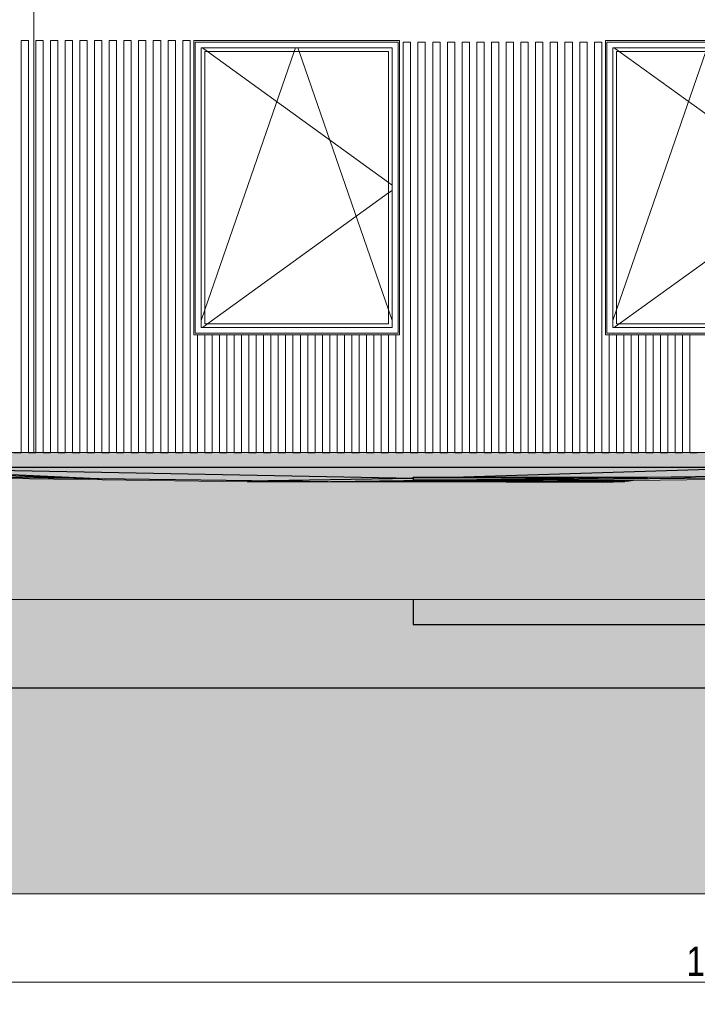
# Model space of a CAD drawing. Header units: millimetres. Extents: x -3848 to 115359, y -22918 to 12821.
# Tile 20 of 51: x 24316 to 28925, y -3751 to 2942. Entities that reach past the tile are written whole.
import ezdxf

# ---------------------------------------------------------------- set-up
doc = ezdxf.new("R2010")
doc.units = ezdxf.units.MM
doc.header["$MEASUREMENT"] = 0
for name, color, linetype in [('1244_Fassaadi varustus', 7, 'Continuous'), ('New_1131_Liiklusalade katted', 7, 'Continuous'), ('New_1132_Parkimisalade katted', 7, 'Continuous'), ('New_1133_Puhke- ja mängualade katted', 7, 'Continuous'), ('New_1241_Välisseinad', 7, 'Continuous'), ('New__2D mõõdud', 7, 'Continuous'), ('New_ARCHICAD Windows', 7, 'Continuous')]:
    doc.layers.add(name, color=color, linetype=linetype)
for name, color, linetype, lineweight in [('1244_Fassaadi varustus_Pen_No__101', 252, 'Continuous', 13), ('_2D maapind_Pen_No__101', 252, 'Continuous', 13), ('New_1131_Liiklusalade katted_Pen_No__53', 54, 'Continuous', 25), ('New_1132_Parkimisalade katted_Pen_No__53', 54, 'Continuous', 25), ('New_1133_Puhke- ja mängualade katted_Pen_No__53', 54, 'Continuous', 25), ('New_1241_Välisseinad_Pen_No__41', 7, 'Continuous', 25), ('New__2D mõõdud_Pen_No__101', 252, 'Continuous', 13), ('New_ARCHICAD Windows_Pen_No__101', 252, 'Continuous', 13)]:
    doc.layers.add(name, color=color, linetype=linetype, lineweight=lineweight)
for name, color, linetype, lineweight, true_color in [('_2D maapind_Pen_No__102', 7, 'Continuous', 13, 0xcccccc), ('New_1131_Liiklusalade katted_Pen_No__93', 7, 'Continuous', 13, 0xa2a233), ('New__2D Abi_Pen_No__62', 7, 'Continuous', 20, 0xaaaaaa)]:
    doc.layers.add(name, color=color, linetype=linetype, lineweight=lineweight, true_color=true_color)
doc.styles.add('GENERATED_STYLE_2', font='txt')
doc.dimstyles.new('GENERATED_STYLE__1', dxfattribs={"dimtxt": 200, "dimasz": 152, "dimexe": 0.18, "dimexo": 0.0625, "dimgap": 0.09, "dimtad": 1, "dimtih": 1, "dimtoh": 1, "dimdec": 0, "dimzin": 0, "dimdsep": 46, "dimtxsty": 'GENERATED_STYLE_2', "dimblk": 'ARROWHEAD_0', "dimblk1": 'ARROWHEAD_0', "dimblk2": 'ARROWHEAD_0', "dimcen": 0.09, "dimclrd": 252, "dimclre": 252, "dimclrt": 252, "dimadec": 1, "dimazin": 0, "dimtfac": 1, "dimtdec": 4, "dimtmove": 0, "dimatfit": 3, "dimfxl": 0, "dimtolj": 1, "dimtzin": 0, "dimarcsym": 0})

# ---------------------------------------------------------------- blocks, each defined once
blk = doc.blocks.new('Section Element_2_1')
at = {"layer": 'New_1241_Välisseinad_Pen_No__41', "color": 7, "linetype": 'Continuous', "lineweight": 25}
for p, q in [((24275.1, 0), (24325.1, 0)), ((24375.1, 0), (24425.1, 0)), ((24475.1, 0), (24525.1, 0)), ((24575.1, 0), (24625.1, 0)), ((24675.1, 0), (24725.1, 0)), ((24775.1, 0), (24825.1, 0)), ((24875.1, 0), (24925.1, 0)), ((24975.1, 0), (25025.1, 0)), ((25075.1, 0), (25125.1, 0)), ((25175.1, 0), (25225.1, 0)), ((25275.1, 0), (25325.1, 0)), ((25375.1, 0), (25425.1, 0)), ((25475.1, 0), (25525.1, 0)), ((25575.1, 0), (25625.1, 0)), ((25675.1, 0), (25725.1, 0)), ((25775.1, 0), (25825.1, 0)), ((25875.1, 0), (25925.1, 0)), ((25975.1, 0), (26025.1, 0)), ((26075.1, 0), (26125.1, 0)), ((26175.1, 0), (26225.1, 0)), ((26275.1, 0), (26325.1, 0)), ((26375.1, 0), (26425.1, 0)), ((26475.1, 0), (26525.1, 0)), ((26575.1, 0), (26625.1, 0)), ((26675.1, 0), (26725.1, 0)), ((26775.1, 0), (26825.1, 0)), ((26875.1, 0), (26925.1, 0)), ((26975.1, 0), (27025.1, 0)), ((27075.1, 0), (27125.1, 0)), ((27175.1, 0), (27225.1, 0)), ((27275.1, 0), (27325.1, 0)), ((27375.1, 0), (27425.1, 0)), ((27475.1, 0), (27525.1, 0)), ((27575.1, 0), (27625.1, 0)), ((27675.1, 0), (27725.1, 0)), ((27775.1, 0), (27825.1, 0)), ((27875.1, 0), (27925.1, 0)), ((27975.1, 0), (28025.1, 0)), ((28075.1, 0), (28125.1, 0)), ((28175.1, 0), (28225.1, 0)), ((28275.1, 0), (28325.1, 0)), ((28375.1, 0), (28425.1, 0)), ((28475.1, 0), (28525.1, 0)), ((28575.1, 0), (28625.1, 0)), ((28675.1, 0), (28725.1, 0)), ((28775.1, 0), (28825.1, 0)), ((28875.1, 0), (28925.1, 0))]:
    blk.add_line(p, q, dxfattribs=at)
blk = doc.blocks.new('Section Element_13_1')
at = {"layer": 'New_1241_Välisseinad_Pen_No__41', "color": 7, "linetype": 'Continuous', "lineweight": 25}
blk.add_line((15962.8, -1600), (37880, -1600), dxfattribs=at)
blk = doc.blocks.new('Section Element_14_1')
at = {"layer": 'New_ARCHICAD Windows_Pen_No__101', "color": 252, "linetype": 'Continuous', "lineweight": 13}
for p, q in [((25550.1, 2750), (25550.1, 850)), ((26850.1, 2750), (25550.1, 2750)), ((25559.7, 2750), (25594.3, 2725)), ((26182.8, 2725), (26191.4, 2750)), ((26217.4, 2725), (26208.7, 2750)), ((26850.1, 850), (26850.1, 2750)), ((25575.1, 2725), (25575.1, 875)), ((26825.1, 2725), (25575.1, 2725)), ((25575.1, 969.4), (26182.8, 2725)), ((25594.3, 2725), (26825.1, 1836.1)), ((26825.1, 969.4), (26217.4, 2725)), ((26825.1, 875), (26825.1, 2725)), ((26825.1, 1836.1), (26850.1, 1818.1)), ((25594.3, 875), (26825.1, 1763.9)), ((26825.1, 1763.9), (26850.1, 1781.9)), ((25550.1, 897.2), (25575.1, 969.4)), ((26850.1, 897.2), (26825.1, 969.4)), ((25559.7, 850), (25594.3, 875)), ((25575.1, 875), (26825.1, 875)), ((25550.1, 850), (26850.1, 850))]:
    blk.add_line(p, q, dxfattribs=at)
blk = doc.blocks.new('Section Element_35_1')
at = {"layer": 'New_ARCHICAD Windows_Pen_No__101', "color": 252, "linetype": 'Continuous', "lineweight": 13}
for p, q in [((28350.1, 2750), (28350.1, 850)), ((29650.1, 2750), (28350.1, 2750)), ((28359.7, 2750), (28394.3, 2725)), ((28982.8, 2725), (28991.4, 2750)), ((29017.4, 2725), (29008.7, 2750)), ((29650.1, 850), (29650.1, 2750)), ((28375.1, 2725), (28375.1, 875)), ((29625.1, 2725), (28375.1, 2725)), ((28375.1, 969.4), (28982.8, 2725)), ((28394.3, 2725), (29625.1, 1836.1)), ((29625.1, 969.4), (29017.4, 2725)), ((29625.1, 875), (29625.1, 2725)), ((29625.1, 1836.1), (29650.1, 1818.1)), ((28394.3, 875), (29625.1, 1763.9)), ((29625.1, 1763.9), (29650.1, 1781.9)), ((28350.1, 897.2), (28375.1, 969.4)), ((29650.1, 897.2), (29625.1, 969.4)), ((28359.7, 850), (28394.3, 875)), ((28375.1, 875), (29625.1, 875)), ((28350.1, 850), (29650.1, 850))]:
    blk.add_line(p, q, dxfattribs=at)
blk = doc.blocks.new('Section Element_36_1')
at = {"layer": 'New_1132_Parkimisalade katted_Pen_No__53', "color": 54, "linetype": 'Continuous', "lineweight": 25}
for p, q in [((23148.2, -100), (29454, -100)), ((23148.2, -100), (26992.3, -175.8)), ((27262.4, -167.5), (29454, -100)), ((23992.8, -138.3), (24893.1, -179.1)), ((23992.8, -146.5), (24784.2, -177.6)), ((25864.7, -192.5), (26992.3, -175.8)), ((26992.3, -175.8), (26992.4, -167.9)), ((26992.3, -175.8), (26992.3, -186)), ((26992.4, -167.9), (28881.5, -165.2)), ((26992.4, -167.9), (26992.4, -169.4))]:
    blk.add_line(p, q, dxfattribs=at)
blk = doc.blocks.new('Section Element_43_1')
at = {"layer": 'New_1133_Puhke- ja mängualade katted_Pen_No__53', "color": 54, "linetype": 'Continuous', "lineweight": 25}
for p, q in [((26992.4, -169.4), (26992.3, -186)), ((26992.3, -186), (27579.3, -183.7)), ((26992.3, -186), (26992.3, -192)), ((26992.4, -169.4), (28586.9, -169.4)), ((26992.3, -1000), (26992.3, -1169.4)), ((31192.3, -1000), (31192.3, -1169.4)), ((31192.4, -1000), (31192.4, -1169.4)), ((26992.3, -1169.4), (31192.3, -1169.4)), ((31192.3, -1169.4), (31192.4, -1169.4))]:
    blk.add_line(p, q, dxfattribs=at)
blk = doc.blocks.new('Section Element_47_1')
at = {"layer": 'New_1131_Liiklusalade katted_Pen_No__53', "color": 54, "linetype": 'Continuous', "lineweight": 25}
for p, q in [((26413, -200), (19143.4, -100)), ((33461.7, -100), (26433.3, -200)), ((32328, -144.1), (26433.3, -200)), ((28489.2, -191.7), (26433.3, -200)), ((28431, -200), (26966.4, -200))]:
    blk.add_line(p, q, dxfattribs=at)
at = {"layer": 'New_1131_Liiklusalade katted_Pen_No__93', "color": 55, "linetype": 'Continuous', "lineweight": 13, "true_color": 0xa2a233}
blk.add_line((42233.3, -1000), (-2242.6, -1000), dxfattribs=at)
at = {"layer": 'New_1131_Liiklusalade katted_Pen_No__93', "color": 55, "linetype": 'Continuous', "lineweight": 13, "true_color": 0xa2a233, "flags": 128}
blk.add_lwpolyline([(42233.3, -63.2), (38040.7, -100), (35424.8, -100), (32328, -144.1), (28489.2, -191.7), (28431, -200), (28280.1, -203.9), (26966.4, -200), (25864.4, -200), (19449.8, -111.8), (18304.1, -111.5), (17330, -100), (15895, -39.2), (11351.7, -31.1), (9394.6, -100), (7857.9, -111.1), (7050, -121.2), (1915.2, -100), (-376.7, -98.3), (-2242.6, -118)], dxfattribs=at)
blk = doc.blocks.new('Section Element_101_1')
at = {"layer": '1244_Fassaadi varustus_Pen_No__101', "color": 252, "linetype": 'Continuous', "lineweight": 13}
for p, q in [((26900.1, 2800), (25500.1, 2800)), ((25500.1, 2800), (25500.1, 800)), ((25510.1, 2790), (26890.1, 2790)), ((25510.1, 810), (25510.1, 2790)), ((26890.1, 2790), (26890.1, 810)), ((26900.1, 800), (26900.1, 2800)), ((26890.1, 810), (25510.1, 810)), ((25500.1, 800), (26900.1, 800))]:
    blk.add_line(p, q, dxfattribs=at)
blk = doc.blocks.new('Section Element_102_1')
at = {"layer": '1244_Fassaadi varustus_Pen_No__101', "color": 252, "linetype": 'Continuous', "lineweight": 13}
for p, q in [((29700.1, 2800), (28300.1, 2800)), ((28300.1, 2800), (28300.1, 800)), ((28310.1, 2790), (29690.1, 2790)), ((28310.1, 810), (28310.1, 2790)), ((29690.1, 2790), (29690.1, 810)), ((29700.1, 800), (29700.1, 2800)), ((29690.1, 810), (28310.1, 810)), ((28300.1, 800), (29700.1, 800))]:
    blk.add_line(p, q, dxfattribs=at)
blk = doc.blocks.new('Section Element_570_1')
at = {"layer": '1244_Fassaadi varustus_Pen_No__101', "color": 252, "linetype": 'Continuous', "lineweight": 13}
for p, q in [((24325.1, 2800), (24327.4, 2800)), ((24325.1, 0), (24325.1, 2800)), ((24327.4, 2800), (24333.1, 2800)), ((24333.1, 2800), (24367.1, 2800)), ((24367.1, 2800), (24372.7, 2800)), ((24372.7, 2800), (24375.1, 2800)), ((24375.1, 0), (24375.1, 2800)), ((24325.1, 0), (24327.4, 0)), ((24327.4, 0), (24333.1, 0)), ((24333.1, 0), (24367.1, 0)), ((24367.1, 0), (24372.7, 0)), ((24372.7, 0), (24375.1, 0))]:
    blk.add_line(p, q, dxfattribs=at)
blk = doc.blocks.new('Section Element_571_1')
at = {"layer": '1244_Fassaadi varustus_Pen_No__101', "color": 252, "linetype": 'Continuous', "lineweight": 13}
for p, q in [((24425.1, 2800), (24427.4, 2800)), ((24425.1, 0), (24425.1, 2800)), ((24427.4, 2800), (24433.1, 2800)), ((24433.1, 2800), (24467.1, 2800)), ((24467.1, 2800), (24472.7, 2800)), ((24472.7, 2800), (24475.1, 2800)), ((24475.1, 0), (24475.1, 2800)), ((24425.1, 0), (24427.4, 0)), ((24427.4, 0), (24433.1, 0)), ((24433.1, 0), (24467.1, 0)), ((24467.1, 0), (24472.7, 0)), ((24472.7, 0), (24475.1, 0))]:
    blk.add_line(p, q, dxfattribs=at)
blk = doc.blocks.new('Section Element_572_1')
at = {"layer": '1244_Fassaadi varustus_Pen_No__101', "color": 252, "linetype": 'Continuous', "lineweight": 13}
for p, q in [((24525.1, 2800), (24527.4, 2800)), ((24525.1, 0), (24525.1, 2800)), ((24527.4, 2800), (24533.1, 2800)), ((24533.1, 2800), (24567.1, 2800)), ((24567.1, 2800), (24572.7, 2800)), ((24572.7, 2800), (24575.1, 2800)), ((24575.1, 0), (24575.1, 2800)), ((24525.1, 0), (24527.4, 0)), ((24527.4, 0), (24533.1, 0)), ((24533.1, 0), (24567.1, 0)), ((24567.1, 0), (24572.7, 0)), ((24572.7, 0), (24575.1, 0))]:
    blk.add_line(p, q, dxfattribs=at)
blk = doc.blocks.new('Section Element_573_1')
at = {"layer": '1244_Fassaadi varustus_Pen_No__101', "color": 252, "linetype": 'Continuous', "lineweight": 13}
for p, q in [((24625.1, 2800), (24627.4, 2800)), ((24625.1, 0), (24625.1, 2800)), ((24627.4, 2800), (24633.1, 2800)), ((24633.1, 2800), (24667.1, 2800)), ((24667.1, 2800), (24672.7, 2800)), ((24672.7, 2800), (24675.1, 2800)), ((24675.1, 0), (24675.1, 2800)), ((24625.1, 0), (24627.4, 0)), ((24627.4, 0), (24633.1, 0)), ((24633.1, 0), (24667.1, 0)), ((24667.1, 0), (24672.7, 0)), ((24672.7, 0), (24675.1, 0))]:
    blk.add_line(p, q, dxfattribs=at)
blk = doc.blocks.new('Section Element_574_1')
at = {"layer": '1244_Fassaadi varustus_Pen_No__101', "color": 252, "linetype": 'Continuous', "lineweight": 13}
for p, q in [((24725.1, 2800), (24727.4, 2800)), ((24725.1, 0), (24725.1, 2800)), ((24727.4, 2800), (24733.1, 2800)), ((24733.1, 2800), (24767.1, 2800)), ((24767.1, 2800), (24772.7, 2800)), ((24772.7, 2800), (24775.1, 2800)), ((24775.1, 0), (24775.1, 2800)), ((24725.1, 0), (24727.4, 0)), ((24727.4, 0), (24733.1, 0)), ((24733.1, 0), (24767.1, 0)), ((24767.1, 0), (24772.7, 0)), ((24772.7, 0), (24775.1, 0))]:
    blk.add_line(p, q, dxfattribs=at)
blk = doc.blocks.new('Section Element_575_1')
at = {"layer": '1244_Fassaadi varustus_Pen_No__101', "color": 252, "linetype": 'Continuous', "lineweight": 13}
for p, q in [((24825.1, 2800), (24827.4, 2800)), ((24825.1, 0), (24825.1, 2800)), ((24827.4, 2800), (24833.1, 2800)), ((24833.1, 2800), (24867.1, 2800)), ((24867.1, 2800), (24872.7, 2800)), ((24872.7, 2800), (24875.1, 2800)), ((24875.1, 0), (24875.1, 2800)), ((24825.1, 0), (24827.4, 0)), ((24827.4, 0), (24833.1, 0)), ((24833.1, 0), (24867.1, 0)), ((24867.1, 0), (24872.7, 0)), ((24872.7, 0), (24875.1, 0))]:
    blk.add_line(p, q, dxfattribs=at)
blk = doc.blocks.new('Section Element_576_1')
at = {"layer": '1244_Fassaadi varustus_Pen_No__101', "color": 252, "linetype": 'Continuous', "lineweight": 13}
for p, q in [((24925.1, 2800), (24927.4, 2800)), ((24925.1, 0), (24925.1, 2800)), ((24927.4, 2800), (24933.1, 2800)), ((24933.1, 2800), (24967.1, 2800)), ((24967.1, 2800), (24972.7, 2800)), ((24972.7, 2800), (24975.1, 2800)), ((24975.1, 0), (24975.1, 2800)), ((24925.1, 0), (24927.4, 0)), ((24927.4, 0), (24933.1, 0)), ((24933.1, 0), (24967.1, 0)), ((24967.1, 0), (24972.7, 0)), ((24972.7, 0), (24975.1, 0))]:
    blk.add_line(p, q, dxfattribs=at)
blk = doc.blocks.new('Section Element_577_1')
at = {"layer": '1244_Fassaadi varustus_Pen_No__101', "color": 252, "linetype": 'Continuous', "lineweight": 13}
for p, q in [((25025.1, 2800), (25027.4, 2800)), ((25025.1, 0), (25025.1, 2800)), ((25027.4, 2800), (25033.1, 2800)), ((25033.1, 2800), (25067.1, 2800)), ((25067.1, 2800), (25072.7, 2800)), ((25072.7, 2800), (25075.1, 2800)), ((25075.1, 0), (25075.1, 2800)), ((25025.1, 0), (25027.4, 0)), ((25027.4, 0), (25033.1, 0)), ((25033.1, 0), (25067.1, 0)), ((25067.1, 0), (25072.7, 0)), ((25072.7, 0), (25075.1, 0))]:
    blk.add_line(p, q, dxfattribs=at)
blk = doc.blocks.new('Section Element_578_1')
at = {"layer": '1244_Fassaadi varustus_Pen_No__101', "color": 252, "linetype": 'Continuous', "lineweight": 13}
for p, q in [((25125.1, 2800), (25127.4, 2800)), ((25125.1, 0), (25125.1, 2800)), ((25127.4, 2800), (25133.1, 2800)), ((25133.1, 2800), (25167.1, 2800)), ((25167.1, 2800), (25172.7, 2800)), ((25172.7, 2800), (25175.1, 2800)), ((25175.1, 0), (25175.1, 2800)), ((25125.1, 0), (25127.4, 0)), ((25127.4, 0), (25133.1, 0)), ((25133.1, 0), (25167.1, 0)), ((25167.1, 0), (25172.7, 0)), ((25172.7, 0), (25175.1, 0))]:
    blk.add_line(p, q, dxfattribs=at)
blk = doc.blocks.new('Section Element_579_1')
at = {"layer": '1244_Fassaadi varustus_Pen_No__101', "color": 252, "linetype": 'Continuous', "lineweight": 13}
for p, q in [((25225.1, 2800), (25227.4, 2800)), ((25225.1, 0), (25225.1, 2800)), ((25227.4, 2800), (25233.1, 2800)), ((25233.1, 2800), (25267.1, 2800)), ((25267.1, 2800), (25272.7, 2800)), ((25272.7, 2800), (25275.1, 2800)), ((25275.1, 0), (25275.1, 2800)), ((25225.1, 0), (25227.4, 0)), ((25227.4, 0), (25233.1, 0)), ((25233.1, 0), (25267.1, 0)), ((25267.1, 0), (25272.7, 0)), ((25272.7, 0), (25275.1, 0))]:
    blk.add_line(p, q, dxfattribs=at)
blk = doc.blocks.new('Section Element_580_1')
at = {"layer": '1244_Fassaadi varustus_Pen_No__101', "color": 252, "linetype": 'Continuous', "lineweight": 13}
for p, q in [((25325.1, 2800), (25327.4, 2800)), ((25325.1, 0), (25325.1, 2800)), ((25327.4, 2800), (25333.1, 2800)), ((25333.1, 2800), (25367.1, 2800)), ((25367.1, 2800), (25372.7, 2800)), ((25372.7, 2800), (25375.1, 2800)), ((25375.1, 0), (25375.1, 2800)), ((25325.1, 0), (25327.4, 0)), ((25327.4, 0), (25333.1, 0)), ((25333.1, 0), (25367.1, 0)), ((25367.1, 0), (25372.7, 0)), ((25372.7, 0), (25375.1, 0))]:
    blk.add_line(p, q, dxfattribs=at)
blk = doc.blocks.new('Section Element_581_1')
at = {"layer": '1244_Fassaadi varustus_Pen_No__101', "color": 252, "linetype": 'Continuous', "lineweight": 13}
for p, q in [((25425.1, 2800), (25427.4, 2800)), ((25425.1, 0), (25425.1, 2800)), ((25427.4, 2800), (25433.1, 2800)), ((25433.1, 2800), (25467.1, 2800)), ((25467.1, 2800), (25472.7, 2800)), ((25472.7, 2800), (25475.1, 2800)), ((25475.1, 0), (25475.1, 2800)), ((25425.1, 0), (25427.4, 0)), ((25427.4, 0), (25433.1, 0)), ((25433.1, 0), (25467.1, 0)), ((25467.1, 0), (25472.7, 0)), ((25472.7, 0), (25475.1, 0))]:
    blk.add_line(p, q, dxfattribs=at)
blk = doc.blocks.new('Section Element_582_1')
at = {"layer": '1244_Fassaadi varustus_Pen_No__101', "color": 252, "linetype": 'Continuous', "lineweight": 13}
for p, q in [((26925.1, 2790), (26927.4, 2790)), ((26925.1, 0), (26925.1, 2790)), ((26927.4, 2790), (26933.1, 2790)), ((26933.1, 2790), (26967.1, 2790)), ((26967.1, 2790), (26972.7, 2790)), ((26972.7, 2790), (26975.1, 2790)), ((26975.1, 0), (26975.1, 2790)), ((26925.1, 0), (26927.4, 0)), ((26927.4, 0), (26933.1, 0)), ((26933.1, 0), (26967.1, 0)), ((26967.1, 0), (26972.7, 0)), ((26972.7, 0), (26975.1, 0))]:
    blk.add_line(p, q, dxfattribs=at)
blk = doc.blocks.new('Section Element_583_1')
at = {"layer": '1244_Fassaadi varustus_Pen_No__101', "color": 252, "linetype": 'Continuous', "lineweight": 13}
for p, q in [((27025.1, 2790), (27027.4, 2790)), ((27025.1, 0), (27025.1, 2790)), ((27027.4, 2790), (27033.1, 2790)), ((27033.1, 2790), (27067.1, 2790)), ((27067.1, 2790), (27072.7, 2790)), ((27072.7, 2790), (27075.1, 2790)), ((27075.1, 0), (27075.1, 2790)), ((27025.1, 0), (27027.4, 0)), ((27027.4, 0), (27033.1, 0)), ((27033.1, 0), (27067.1, 0)), ((27067.1, 0), (27072.7, 0)), ((27072.7, 0), (27075.1, 0))]:
    blk.add_line(p, q, dxfattribs=at)
blk = doc.blocks.new('Section Element_584_1')
at = {"layer": '1244_Fassaadi varustus_Pen_No__101', "color": 252, "linetype": 'Continuous', "lineweight": 13}
for p, q in [((27125.1, 2790), (27127.4, 2790)), ((27125.1, 0), (27125.1, 2790)), ((27127.4, 2790), (27133.1, 2790)), ((27133.1, 2790), (27167.1, 2790)), ((27167.1, 2790), (27172.7, 2790)), ((27172.7, 2790), (27175.1, 2790)), ((27175.1, 0), (27175.1, 2790)), ((27125.1, 0), (27127.4, 0)), ((27127.4, 0), (27133.1, 0)), ((27133.1, 0), (27167.1, 0)), ((27167.1, 0), (27172.7, 0)), ((27172.7, 0), (27175.1, 0))]:
    blk.add_line(p, q, dxfattribs=at)
blk = doc.blocks.new('Section Element_585_1')
at = {"layer": '1244_Fassaadi varustus_Pen_No__101', "color": 252, "linetype": 'Continuous', "lineweight": 13}
for p, q in [((27225.1, 2790), (27227.4, 2790)), ((27225.1, 0), (27225.1, 2790)), ((27227.4, 2790), (27233.1, 2790)), ((27233.1, 2790), (27267.1, 2790)), ((27267.1, 2790), (27272.7, 2790)), ((27272.7, 2790), (27275.1, 2790)), ((27275.1, 0), (27275.1, 2790)), ((27225.1, 0), (27227.4, 0)), ((27227.4, 0), (27233.1, 0)), ((27233.1, 0), (27267.1, 0)), ((27267.1, 0), (27272.7, 0)), ((27272.7, 0), (27275.1, 0))]:
    blk.add_line(p, q, dxfattribs=at)
blk = doc.blocks.new('Section Element_586_1')
at = {"layer": '1244_Fassaadi varustus_Pen_No__101', "color": 252, "linetype": 'Continuous', "lineweight": 13}
for p, q in [((27325.1, 2790), (27327.4, 2790)), ((27325.1, 0), (27325.1, 2790)), ((27327.4, 2790), (27333.1, 2790)), ((27333.1, 2790), (27367.1, 2790)), ((27367.1, 2790), (27372.7, 2790)), ((27372.7, 2790), (27375.1, 2790)), ((27375.1, 0), (27375.1, 2790)), ((27325.1, 0), (27327.4, 0)), ((27327.4, 0), (27333.1, 0)), ((27333.1, 0), (27367.1, 0)), ((27367.1, 0), (27372.7, 0)), ((27372.7, 0), (27375.1, 0))]:
    blk.add_line(p, q, dxfattribs=at)
blk = doc.blocks.new('Section Element_587_1')
at = {"layer": '1244_Fassaadi varustus_Pen_No__101', "color": 252, "linetype": 'Continuous', "lineweight": 13}
for p, q in [((27425.1, 2790), (27427.4, 2790)), ((27425.1, 0), (27425.1, 2790)), ((27427.4, 2790), (27433.1, 2790)), ((27433.1, 2790), (27467.1, 2790)), ((27467.1, 2790), (27472.7, 2790)), ((27472.7, 2790), (27475.1, 2790)), ((27475.1, 0), (27475.1, 2790)), ((27425.1, 0), (27427.4, 0)), ((27427.4, 0), (27433.1, 0)), ((27433.1, 0), (27467.1, 0)), ((27467.1, 0), (27472.7, 0)), ((27472.7, 0), (27475.1, 0))]:
    blk.add_line(p, q, dxfattribs=at)
blk = doc.blocks.new('Section Element_588_1')
at = {"layer": '1244_Fassaadi varustus_Pen_No__101', "color": 252, "linetype": 'Continuous', "lineweight": 13}
for p, q in [((27525.1, 2790), (27527.4, 2790)), ((27525.1, 0), (27525.1, 2790)), ((27527.4, 2790), (27533.1, 2790)), ((27533.1, 2790), (27567.1, 2790)), ((27567.1, 2790), (27572.7, 2790)), ((27572.7, 2790), (27575.1, 2790)), ((27575.1, 0), (27575.1, 2790)), ((27525.1, 0), (27527.4, 0)), ((27527.4, 0), (27533.1, 0)), ((27533.1, 0), (27567.1, 0)), ((27567.1, 0), (27572.7, 0)), ((27572.7, 0), (27575.1, 0))]:
    blk.add_line(p, q, dxfattribs=at)
blk = doc.blocks.new('Section Element_589_1')
at = {"layer": '1244_Fassaadi varustus_Pen_No__101', "color": 252, "linetype": 'Continuous', "lineweight": 13}
for p, q in [((27625.1, 2790), (27627.4, 2790)), ((27625.1, 0), (27625.1, 2790)), ((27627.4, 2790), (27633.1, 2790)), ((27633.1, 2790), (27667.1, 2790)), ((27667.1, 2790), (27672.7, 2790)), ((27672.7, 2790), (27675.1, 2790)), ((27675.1, 0), (27675.1, 2790)), ((27625.1, 0), (27627.4, 0)), ((27627.4, 0), (27633.1, 0)), ((27633.1, 0), (27667.1, 0)), ((27667.1, 0), (27672.7, 0)), ((27672.7, 0), (27675.1, 0))]:
    blk.add_line(p, q, dxfattribs=at)
blk = doc.blocks.new('Section Element_590_1')
at = {"layer": '1244_Fassaadi varustus_Pen_No__101', "color": 252, "linetype": 'Continuous', "lineweight": 13}
for p, q in [((27725.1, 2790), (27727.4, 2790)), ((27725.1, 0), (27725.1, 2790)), ((27727.4, 2790), (27733.1, 2790)), ((27733.1, 2790), (27767.1, 2790)), ((27767.1, 2790), (27772.7, 2790)), ((27772.7, 2790), (27775.1, 2790)), ((27775.1, 0), (27775.1, 2790)), ((27725.1, 0), (27727.4, 0)), ((27727.4, 0), (27733.1, 0)), ((27733.1, 0), (27767.1, 0)), ((27767.1, 0), (27772.7, 0)), ((27772.7, 0), (27775.1, 0))]:
    blk.add_line(p, q, dxfattribs=at)
blk = doc.blocks.new('Section Element_591_1')
at = {"layer": '1244_Fassaadi varustus_Pen_No__101', "color": 252, "linetype": 'Continuous', "lineweight": 13}
for p, q in [((27825.1, 2790), (27827.4, 2790)), ((27825.1, 0), (27825.1, 2790)), ((27827.4, 2790), (27833.1, 2790)), ((27833.1, 2790), (27867.1, 2790)), ((27867.1, 2790), (27872.7, 2790)), ((27872.7, 2790), (27875.1, 2790)), ((27875.1, 0), (27875.1, 2790)), ((27825.1, 0), (27827.4, 0)), ((27827.4, 0), (27833.1, 0)), ((27833.1, 0), (27867.1, 0)), ((27867.1, 0), (27872.7, 0)), ((27872.7, 0), (27875.1, 0))]:
    blk.add_line(p, q, dxfattribs=at)
blk = doc.blocks.new('Section Element_592_1')
at = {"layer": '1244_Fassaadi varustus_Pen_No__101', "color": 252, "linetype": 'Continuous', "lineweight": 13}
for p, q in [((27925.1, 2790), (27927.4, 2790)), ((27925.1, 0), (27925.1, 2790)), ((27927.4, 2790), (27933.1, 2790)), ((27933.1, 2790), (27967.1, 2790)), ((27967.1, 2790), (27972.7, 2790)), ((27972.7, 2790), (27975.1, 2790)), ((27975.1, 0), (27975.1, 2790)), ((27925.1, 0), (27927.4, 0)), ((27927.4, 0), (27933.1, 0)), ((27933.1, 0), (27967.1, 0)), ((27967.1, 0), (27972.7, 0)), ((27972.7, 0), (27975.1, 0))]:
    blk.add_line(p, q, dxfattribs=at)
blk = doc.blocks.new('Section Element_593_1')
at = {"layer": '1244_Fassaadi varustus_Pen_No__101', "color": 252, "linetype": 'Continuous', "lineweight": 13}
for p, q in [((28025.1, 2790), (28027.4, 2790)), ((28025.1, 0), (28025.1, 2790)), ((28027.4, 2790), (28033.1, 2790)), ((28033.1, 2790), (28067.1, 2790)), ((28067.1, 2790), (28072.7, 2790)), ((28072.7, 2790), (28075.1, 2790)), ((28075.1, 0), (28075.1, 2790)), ((28025.1, 0), (28027.4, 0)), ((28027.4, 0), (28033.1, 0)), ((28033.1, 0), (28067.1, 0)), ((28067.1, 0), (28072.7, 0)), ((28072.7, 0), (28075.1, 0))]:
    blk.add_line(p, q, dxfattribs=at)
blk = doc.blocks.new('Section Element_594_1')
at = {"layer": '1244_Fassaadi varustus_Pen_No__101', "color": 252, "linetype": 'Continuous', "lineweight": 13}
for p, q in [((28125.1, 2790), (28127.4, 2790)), ((28125.1, 0), (28125.1, 2790)), ((28127.4, 2790), (28133.1, 2790)), ((28133.1, 2790), (28167.1, 2790)), ((28167.1, 2790), (28172.7, 2790)), ((28172.7, 2790), (28175.1, 2790)), ((28175.1, 0), (28175.1, 2790)), ((28125.1, 0), (28127.4, 0)), ((28127.4, 0), (28133.1, 0)), ((28133.1, 0), (28167.1, 0)), ((28167.1, 0), (28172.7, 0)), ((28172.7, 0), (28175.1, 0))]:
    blk.add_line(p, q, dxfattribs=at)
blk = doc.blocks.new('Section Element_595_1')
at = {"layer": '1244_Fassaadi varustus_Pen_No__101', "color": 252, "linetype": 'Continuous', "lineweight": 13}
for p, q in [((28225.1, 2790), (28227.4, 2790)), ((28225.1, 0), (28225.1, 2790)), ((28227.4, 2790), (28233.1, 2790)), ((28233.1, 2790), (28267.1, 2790)), ((28267.1, 2790), (28272.7, 2790)), ((28272.7, 2790), (28275.1, 2790)), ((28275.1, 0), (28275.1, 2790)), ((28225.1, 0), (28227.4, 0)), ((28227.4, 0), (28233.1, 0)), ((28233.1, 0), (28267.1, 0)), ((28267.1, 0), (28272.7, 0)), ((28272.7, 0), (28275.1, 0))]:
    blk.add_line(p, q, dxfattribs=at)
blk = doc.blocks.new('Section Element_681_1')
at = {"layer": '1244_Fassaadi varustus_Pen_No__101', "color": 252, "linetype": 'Continuous', "lineweight": 13}
for p, q in [((25525.1, 0), (25525.1, 800)), ((25575.1, 0), (25575.1, 800)), ((25525.1, 0), (25527.4, 0)), ((25527.4, 0), (25533.1, 0)), ((25533.1, 0), (25567.1, 0)), ((25567.1, 0), (25572.7, 0)), ((25572.7, 0), (25575.1, 0))]:
    blk.add_line(p, q, dxfattribs=at)
blk = doc.blocks.new('Section Element_682_1')
at = {"layer": '1244_Fassaadi varustus_Pen_No__101', "color": 252, "linetype": 'Continuous', "lineweight": 13}
for p, q in [((25625.1, 0), (25625.1, 800)), ((25675.1, 0), (25675.1, 800)), ((25625.1, 0), (25627.4, 0)), ((25627.4, 0), (25633.1, 0)), ((25633.1, 0), (25667.1, 0)), ((25667.1, 0), (25672.7, 0)), ((25672.7, 0), (25675.1, 0))]:
    blk.add_line(p, q, dxfattribs=at)
blk = doc.blocks.new('Section Element_683_1')
at = {"layer": '1244_Fassaadi varustus_Pen_No__101', "color": 252, "linetype": 'Continuous', "lineweight": 13}
for p, q in [((25725.1, 0), (25725.1, 800)), ((25775.1, 0), (25775.1, 800)), ((25725.1, 0), (25727.4, 0)), ((25727.4, 0), (25733.1, 0)), ((25733.1, 0), (25767.1, 0)), ((25767.1, 0), (25772.7, 0)), ((25772.7, 0), (25775.1, 0))]:
    blk.add_line(p, q, dxfattribs=at)
blk = doc.blocks.new('Section Element_684_1')
at = {"layer": '1244_Fassaadi varustus_Pen_No__101', "color": 252, "linetype": 'Continuous', "lineweight": 13}
for p, q in [((25825.1, 0), (25825.1, 800)), ((25875.1, 0), (25875.1, 800)), ((25825.1, 0), (25827.4, 0)), ((25827.4, 0), (25833.1, 0)), ((25833.1, 0), (25867.1, 0)), ((25867.1, 0), (25872.7, 0)), ((25872.7, 0), (25875.1, 0))]:
    blk.add_line(p, q, dxfattribs=at)
blk = doc.blocks.new('Section Element_685_1')
at = {"layer": '1244_Fassaadi varustus_Pen_No__101', "color": 252, "linetype": 'Continuous', "lineweight": 13}
for p, q in [((25925.1, 0), (25925.1, 800)), ((25975.1, 0), (25975.1, 800)), ((25925.1, 0), (25927.4, 0)), ((25927.4, 0), (25933.1, 0)), ((25933.1, 0), (25967.1, 0)), ((25967.1, 0), (25972.7, 0)), ((25972.7, 0), (25975.1, 0))]:
    blk.add_line(p, q, dxfattribs=at)
blk = doc.blocks.new('Section Element_686_1')
at = {"layer": '1244_Fassaadi varustus_Pen_No__101', "color": 252, "linetype": 'Continuous', "lineweight": 13}
for p, q in [((26025.1, 0), (26025.1, 800)), ((26075.1, 0), (26075.1, 800)), ((26025.1, 0), (26027.4, 0)), ((26027.4, 0), (26033.1, 0)), ((26033.1, 0), (26067.1, 0)), ((26067.1, 0), (26072.7, 0)), ((26072.7, 0), (26075.1, 0))]:
    blk.add_line(p, q, dxfattribs=at)
blk = doc.blocks.new('Section Element_687_1')
at = {"layer": '1244_Fassaadi varustus_Pen_No__101', "color": 252, "linetype": 'Continuous', "lineweight": 13}
for p, q in [((26125.1, 0), (26125.1, 800)), ((26175.1, 0), (26175.1, 800)), ((26125.1, 0), (26127.4, 0)), ((26127.4, 0), (26133.1, 0)), ((26133.1, 0), (26167.1, 0)), ((26167.1, 0), (26172.7, 0)), ((26172.7, 0), (26175.1, 0))]:
    blk.add_line(p, q, dxfattribs=at)
blk = doc.blocks.new('Section Element_688_1')
at = {"layer": '1244_Fassaadi varustus_Pen_No__101', "color": 252, "linetype": 'Continuous', "lineweight": 13}
for p, q in [((26225.1, 0), (26225.1, 800)), ((26275.1, 0), (26275.1, 800)), ((26225.1, 0), (26227.4, 0)), ((26227.4, 0), (26233.1, 0)), ((26233.1, 0), (26267.1, 0)), ((26267.1, 0), (26272.7, 0)), ((26272.7, 0), (26275.1, 0))]:
    blk.add_line(p, q, dxfattribs=at)
blk = doc.blocks.new('Section Element_689_1')
at = {"layer": '1244_Fassaadi varustus_Pen_No__101', "color": 252, "linetype": 'Continuous', "lineweight": 13}
for p, q in [((26325.1, 0), (26325.1, 800)), ((26375.1, 0), (26375.1, 800)), ((26325.1, 0), (26327.4, 0)), ((26327.4, 0), (26333.1, 0)), ((26333.1, 0), (26367.1, 0)), ((26367.1, 0), (26372.7, 0)), ((26372.7, 0), (26375.1, 0))]:
    blk.add_line(p, q, dxfattribs=at)
blk = doc.blocks.new('Section Element_690_1')
at = {"layer": '1244_Fassaadi varustus_Pen_No__101', "color": 252, "linetype": 'Continuous', "lineweight": 13}
for p, q in [((26425.1, 0), (26425.1, 800)), ((26475.1, 0), (26475.1, 800)), ((26425.1, 0), (26427.4, 0)), ((26427.4, 0), (26433.1, 0)), ((26433.1, 0), (26467.1, 0)), ((26467.1, 0), (26472.7, 0)), ((26472.7, 0), (26475.1, 0))]:
    blk.add_line(p, q, dxfattribs=at)
blk = doc.blocks.new('Section Element_691_1')
at = {"layer": '1244_Fassaadi varustus_Pen_No__101', "color": 252, "linetype": 'Continuous', "lineweight": 13}
for p, q in [((26525.1, 0), (26525.1, 800)), ((26575.1, 0), (26575.1, 800)), ((26525.1, 0), (26527.4, 0)), ((26527.4, 0), (26533.1, 0)), ((26533.1, 0), (26567.1, 0)), ((26567.1, 0), (26572.7, 0)), ((26572.7, 0), (26575.1, 0))]:
    blk.add_line(p, q, dxfattribs=at)
blk = doc.blocks.new('Section Element_692_1')
at = {"layer": '1244_Fassaadi varustus_Pen_No__101', "color": 252, "linetype": 'Continuous', "lineweight": 13}
for p, q in [((26625.1, 0), (26625.1, 800)), ((26675.1, 0), (26675.1, 800)), ((26625.1, 0), (26627.4, 0)), ((26627.4, 0), (26633.1, 0)), ((26633.1, 0), (26667.1, 0)), ((26667.1, 0), (26672.7, 0)), ((26672.7, 0), (26675.1, 0))]:
    blk.add_line(p, q, dxfattribs=at)
blk = doc.blocks.new('Section Element_693_1')
at = {"layer": '1244_Fassaadi varustus_Pen_No__101', "color": 252, "linetype": 'Continuous', "lineweight": 13}
for p, q in [((26725.1, 0), (26725.1, 800)), ((26775.1, 0), (26775.1, 800)), ((26725.1, 0), (26727.4, 0)), ((26727.4, 0), (26733.1, 0)), ((26733.1, 0), (26767.1, 0)), ((26767.1, 0), (26772.7, 0)), ((26772.7, 0), (26775.1, 0))]:
    blk.add_line(p, q, dxfattribs=at)
blk = doc.blocks.new('Section Element_694_1')
at = {"layer": '1244_Fassaadi varustus_Pen_No__101', "color": 252, "linetype": 'Continuous', "lineweight": 13}
for p, q in [((26825.1, 0), (26825.1, 800)), ((26875.1, 0), (26875.1, 800)), ((26825.1, 0), (26827.4, 0)), ((26827.4, 0), (26833.1, 0)), ((26833.1, 0), (26867.1, 0)), ((26867.1, 0), (26872.7, 0)), ((26872.7, 0), (26875.1, 0))]:
    blk.add_line(p, q, dxfattribs=at)
blk = doc.blocks.new('Section Element_695_1')
at = {"layer": '1244_Fassaadi varustus_Pen_No__101', "color": 252, "linetype": 'Continuous', "lineweight": 13}
for p, q in [((28325.1, 0), (28325.1, 800)), ((28375.1, 0), (28375.1, 800)), ((28325.1, 0), (28327.4, 0)), ((28327.4, 0), (28333.1, 0)), ((28333.1, 0), (28367.1, 0)), ((28367.1, 0), (28372.7, 0)), ((28372.7, 0), (28375.1, 0))]:
    blk.add_line(p, q, dxfattribs=at)
blk = doc.blocks.new('Section Element_696_1')
at = {"layer": '1244_Fassaadi varustus_Pen_No__101', "color": 252, "linetype": 'Continuous', "lineweight": 13}
for p, q in [((28425.1, 0), (28425.1, 800)), ((28475.1, 0), (28475.1, 800)), ((28425.1, 0), (28427.4, 0)), ((28427.4, 0), (28433.1, 0)), ((28433.1, 0), (28467.1, 0)), ((28467.1, 0), (28472.7, 0)), ((28472.7, 0), (28475.1, 0))]:
    blk.add_line(p, q, dxfattribs=at)
blk = doc.blocks.new('Section Element_697_1')
at = {"layer": '1244_Fassaadi varustus_Pen_No__101', "color": 252, "linetype": 'Continuous', "lineweight": 13}
for p, q in [((28525.1, 0), (28525.1, 800)), ((28575.1, 0), (28575.1, 800)), ((28525.1, 0), (28527.4, 0)), ((28527.4, 0), (28533.1, 0)), ((28533.1, 0), (28567.1, 0)), ((28567.1, 0), (28572.7, 0)), ((28572.7, 0), (28575.1, 0))]:
    blk.add_line(p, q, dxfattribs=at)
blk = doc.blocks.new('Section Element_698_1')
at = {"layer": '1244_Fassaadi varustus_Pen_No__101', "color": 252, "linetype": 'Continuous', "lineweight": 13}
for p, q in [((28625.1, 0), (28625.1, 800)), ((28675.1, 0), (28675.1, 800)), ((28625.1, 0), (28627.4, 0)), ((28627.4, 0), (28633.1, 0)), ((28633.1, 0), (28667.1, 0)), ((28667.1, 0), (28672.7, 0)), ((28672.7, 0), (28675.1, 0))]:
    blk.add_line(p, q, dxfattribs=at)
blk = doc.blocks.new('Section Element_699_1')
at = {"layer": '1244_Fassaadi varustus_Pen_No__101', "color": 252, "linetype": 'Continuous', "lineweight": 13}
for p, q in [((28725.1, 0), (28725.1, 800)), ((28775.1, 0), (28775.1, 800)), ((28725.1, 0), (28727.4, 0)), ((28727.4, 0), (28733.1, 0)), ((28733.1, 0), (28767.1, 0)), ((28767.1, 0), (28772.7, 0)), ((28772.7, 0), (28775.1, 0))]:
    blk.add_line(p, q, dxfattribs=at)
blk = doc.blocks.new('Section Element_700_1')
at = {"layer": '1244_Fassaadi varustus_Pen_No__101', "color": 252, "linetype": 'Continuous', "lineweight": 13}
for p, q in [((28825.1, 0), (28825.1, 800)), ((28875.1, 0), (28875.1, 800)), ((28825.1, 0), (28827.4, 0)), ((28827.4, 0), (28833.1, 0)), ((28833.1, 0), (28867.1, 0)), ((28867.1, 0), (28872.7, 0)), ((28872.7, 0), (28875.1, 0))]:
    blk.add_line(p, q, dxfattribs=at)
blk = doc.blocks.new('*D769')
at = {"layer": 'New__2D mõõdud_Pen_No__101', "color": 252, "linetype": 'Continuous', "lineweight": 13}
for p, q in [((21000, -3751.3), (21000, -3451.3)), ((37500, -3751.3), (37500, -3451.3)), ((21000, -3601.3), (37500, -3601.3)), ((37500, -3601.3), (37580, -3601.3))]:
    blk.add_line(p, q, dxfattribs=at)
at = {"layer": 'New__2D mõõdud_Pen_No__101', "color": 252, "lineweight": 13, "insert": (28850, -3561.3), "char_height": 200, "attachment_point": 7, "style": 'GENERATED_STYLE_2'}
blk.add_mtext('\\A1;{\\pql;\\fSwis721 Cn BT|b0|i0|c0|p34;16\xa0500}', dxfattribs=at)
blk = doc.blocks.new('ARROWHEAD_0')
at = {"color": 0, "linetype": 'Continuous', "lineweight": 0}
for p, q in [((0, -0.5), (0, 0.5)), ((0, 0), (-1, 0))]:
    blk.add_line(p, q, dxfattribs=at)

msp = doc.modelspace()

# ---------------------------------------------------------------- hatches: boundary and pattern name
at = {"layer": '_2D maapind_Pen_No__102', "linetype": 'Continuous', "lineweight": 13, "true_color": 0xcccccc}
h = msp.add_hatch(dxfattribs=at)
h.set_pattern_fill('Earth_0001', color=254, style=0, pattern_type=2)
h.set_pattern_definition([(45, (0, 0), (-275.7716, 275.7716), []), (45, (-91.9, 91.9), (-551.543, 551.543), []), (45, (-183.85, 183.85), (-551.543, 551.543), []), (135, (-275.77, 275.77), (91.92388, 91.92388), [390, -390])])
h.paths.add_polyline_path([(-3847.6, 0), (42256.2, 0), (42256.2, -3000), (-3847.6, -3000)])

# ---------------------------------------------------------------- linework, layer by layer
at = {"layer": '_2D maapind_Pen_No__101', "color": 252, "linetype": 'Continuous', "lineweight": 13, "flags": 128}
msp.add_lwpolyline([(-3847.6, 0), (42256.2, 0), (42256.2, -3000), (-3847.6, -3000)], close=True, dxfattribs=at)
at = {"layer": 'New__2D Abi_Pen_No__62', "color": 253, "linetype": 'Continuous', "lineweight": 20, "true_color": 0xaaaaaa}
msp.add_line((24412.3, 0), (24412.3, 8815), dxfattribs=at)

# ---------------------------------------------------------------- block references
at = {"layer": '1244_Fassaadi varustus', "lineweight": 0}
for name in ['Section Element_570_1', 'Section Element_571_1', 'Section Element_572_1', 'Section Element_573_1', 'Section Element_574_1', 'Section Element_575_1', 'Section Element_576_1', 'Section Element_577_1', 'Section Element_578_1', 'Section Element_579_1', 'Section Element_580_1', 'Section Element_581_1', 'Section Element_101_1', 'Section Element_582_1', 'Section Element_583_1', 'Section Element_584_1', 'Section Element_585_1', 'Section Element_586_1', 'Section Element_587_1', 'Section Element_588_1', 'Section Element_589_1', 'Section Element_590_1', 'Section Element_591_1', 'Section Element_592_1', 'Section Element_593_1', 'Section Element_594_1', 'Section Element_595_1', 'Section Element_102_1', 'Section Element_681_1', 'Section Element_682_1', 'Section Element_683_1', 'Section Element_684_1', 'Section Element_685_1', 'Section Element_686_1', 'Section Element_687_1', 'Section Element_688_1', 'Section Element_689_1', 'Section Element_690_1', 'Section Element_691_1', 'Section Element_692_1', 'Section Element_693_1', 'Section Element_694_1', 'Section Element_695_1', 'Section Element_696_1', 'Section Element_697_1', 'Section Element_698_1', 'Section Element_699_1', 'Section Element_700_1']:
    msp.add_blockref(name, (0, 0), dxfattribs=at)
at = {"layer": 'New_1131_Liiklusalade katted', "lineweight": 0}
msp.add_blockref('Section Element_47_1', (0, 0), dxfattribs=at)
at = {"layer": 'New_1132_Parkimisalade katted', "lineweight": 0}
msp.add_blockref('Section Element_36_1', (0, 0), dxfattribs=at)
at = {"layer": 'New_1133_Puhke- ja mängualade katted', "lineweight": 0}
msp.add_blockref('Section Element_43_1', (0, 0), dxfattribs=at)
at = {"layer": 'New_1241_Välisseinad', "lineweight": 0}
for name in ['Section Element_2_1', 'Section Element_13_1']:
    msp.add_blockref(name, (0, 0), dxfattribs=at)
at = {"layer": 'New_ARCHICAD Windows', "lineweight": 0}
for name in ['Section Element_14_1', 'Section Element_35_1']:
    msp.add_blockref(name, (0, 0), dxfattribs=at)

# ---------------------------------------------------------------- dimensions: what is measured, and where the dimension line sits
at = {"layer": 'New__2D mõõdud', "color": 252, "linetype": 'Continuous', "lineweight": 13}
dim = msp.add_linear_dim(base=(37500, -3601.3), p1=(21000, -3601.3), p2=(37500, -3601.3), dimstyle='GENERATED_STYLE__1', dxfattribs=at)
dim.commit()
dim.dimension.update_dxf_attribs({"geometry": '*D769', "text_midpoint": (29269.7, -3461.3), "dimtype": 160})

doc.saveas('drawing.dxf')
